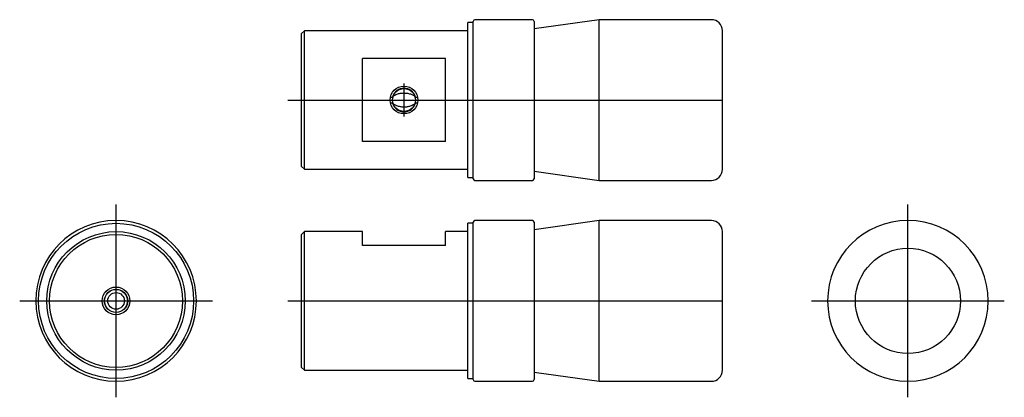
# Model space of a CAD drawing. Extents: x -82 to 96, y -17 to 51.
import ezdxf

# ---------------------------------------------------------------- set-up
doc = ezdxf.new("R2010")
doc.units = 0
doc.layers.get('0').update_dxf_attribs({"linetype": 'CONTINUOUS'})

# ---------------------------------------------------------------- blocks, each defined once
blk = doc.blocks.new('RBP025RCA-TV')
at = {"color": 7, "linetype": 'CONTINUOUS'}
for p, q in [((10.7, 14.5), (0.3, 14.5)), ((22.73, 14.5), (11, 12.85)), ((22.73, 0), (22.73, 14.5)), ((43, 14.5), (22.73, 14.5)), ((-30.5, 12.5), (-31, 12)), ((-30.5, 0), (-30.5, 12.5)), ((-1, 12.5), (-30.5, 12.5)), ((-1, 0), (-1, 14)), ((0, 14), (-1, 14)), ((0, -14.2), (0, 14.2)), ((11, 14.2), (11, -14.2)), ((45, 0), (45, 12.5)), ((-31, 0), (-31, 12)), ((-20, -7.5), (-20, 7.5)), ((-5, 7.5), (-20, 7.5)), ((-5, -7.5), (-5, 7.5)), ((-31, -12), (-31, 0)), ((-30.5, -12.5), (-30.5, 0)), ((-14.94, 0.54), (-14.56, 0.54)), ((-10.44, 0.54), (-10.06, 0.54)), ((-1, -14), (-1, 0)), ((22.73, -14.5), (22.73, 0)), ((45, -12.5), (45, 0)), ((-14.56, -0.54), (-14.94, -0.54)), ((-10.06, -0.54), (-10.44, -0.54)), ((-5, -7.5), (-20, -7.5)), ((-31, -12), (-30.5, -12.5)), ((-30.5, -12.5), (-1, -12.5)), ((-1, -14), (0, -14)), ((11, -12.85), (22.73, -14.5)), ((0.3, -14.5), (10.7, -14.5)), ((22.73, -14.5), (43, -14.5))]:
    blk.add_line(p, q, dxfattribs=at)
at = {"color": 2, "linetype": 'CONTINUOUS'}
for p, q in [((-12.5, -3), (-12.5, 3)), ((-33.45, 0), (1.95, 0)), ((-31.05, 0), (-30.45, 0)), ((-15.5, 0), (-9.5, 0)), ((-1.1, 0), (0.1, 0)), ((-0.74, 0), (11.74, 0)), ((9.83, 0), (23.9, 0)), ((20.7, 0), (45.03, 0))]:
    blk.add_line(p, q, dxfattribs=at)
blk.add_circle((-12.5, 0), 2.5, dxfattribs=at)
at = {"color": 7, "linetype": 'CONTINUOUS'}
blk.add_circle((-12.5, 0), 2.07, dxfattribs=at)
for centre, radius, start, end in [((0.3, 14.2), 0.3, 90, 180), ((10.7, 14.2), 0.3, 0, 90), ((43, 12.5), 2, 0, 90), ((-12.5, 0), 2.13, 14.6304, 165.3696), ((-12.5, 0), 2.13, 194.6304, 345.3696), ((0.3, -14.2), 0.3, 180, 270), ((10.7, -14.2), 0.3, 270, 0), ((43, -12.5), 2, 270, 0)]:
    blk.add_arc(centre, radius, start, end, dxfattribs=at)
for points, start_tangent, end_tangent in [([(-14.56, 0.54), (-14.43, 0.67), (-14.29, 0.79), (-13.96, 0.98), (-13.61, 1.12), (-13.34, 1.19), (-13.05, 1.24), (-12.77, 1.27), (-12.37, 1.27), (-11.98, 1.24), (-11.66, 1.19), (-11.35, 1.1), (-11.06, 0.99), (-10.83, 0.87), (-10.62, 0.72), (-10.44, 0.54)], (0.640412, 0.768032), (0.647187, -0.762331)), ([(-10.44, -0.54), (-10.56, -0.67), (-10.7, -0.79), (-11.03, -0.98), (-11.38, -1.11), (-11.65, -1.19), (-11.93, -1.24), (-12.21, -1.27), (-12.61, -1.27), (-13, -1.25), (-13.32, -1.19), (-13.62, -1.11), (-13.92, -1), (-14.16, -0.87), (-14.39, -0.71), (-14.56, -0.54)], (-0.640141, -0.768257), (-0.646567, 0.762857))]:
    blk.add_spline(points, degree=3, dxfattribs=dict(at, start_tangent=start_tangent, end_tangent=end_tangent))
blk = doc.blocks.new('RBP025RCA-RV')
at = {"color": 2, "linetype": 'CONTINUOUS'}
for p, q in [((0, -17.4), (0, 17.4)), ((-17.4, 0), (17.4, 0))]:
    blk.add_line(p, q, dxfattribs=at)
at = {"color": 7, "linetype": 'CONTINUOUS'}
blk.add_circle((0, 0), 9.5, dxfattribs=at)
for start, end in [(90, 270), (270, 90)]:
    blk.add_arc((0, 0), 14.5, start, end, dxfattribs=at)
blk = doc.blocks.new('RBP025RCA-LV')
at = {"color": 2, "linetype": 'CONTINUOUS'}
for p, q in [((0, -17.4), (0, 17.4)), ((0, -16.8), (0, 16.8)), ((0, -15), (0, 15)), ((0, -15), (0, 15)), ((0, -3), (0, 3)), ((-17.4, 0), (17.4, 0)), ((-16.8, 0), (16.8, 0)), ((-15, 0), (15, 0)), ((-15, 0), (15, 0)), ((-3, 0), (3, 0))]:
    blk.add_line(p, q, dxfattribs=at)
at = {"color": 7, "linetype": 'CONTINUOUS'}
for radius in [14, 12.5, 12, 2.1, 2.07, 1.5]:
    blk.add_circle((0, 0), radius, dxfattribs=at)
at = {"color": 2, "linetype": 'CONTINUOUS'}
blk.add_circle((0, 0), 2.5, dxfattribs=at)
at = {"color": 7, "linetype": 'CONTINUOUS'}
for start, end in [(90, 270), (270, 90)]:
    blk.add_arc((0, 0), 14.5, start, end, dxfattribs=at)
blk = doc.blocks.new('RBP025RCA-FV')
at = {"color": 7, "linetype": 'CONTINUOUS'}
for p, q in [((10.7, 14.5), (0.3, 14.5)), ((22.727893, 14.5), (11, 12.85)), ((43, 14.5), (22.727893, 14.5)), ((22.727893, -14.5), (22.727893, 14.5)), ((-30.5, 12.5), (-31, 12)), ((-20, 12.5), (-30.5, 12.5)), ((-30.5, -12.5), (-30.5, 12.5)), ((-20, 10), (-20, 12.5)), ((-5, 10), (-5, 12.5)), ((-1, 12.5), (-5, 12.5)), ((0, 14), (-1, 14)), ((-1, -14), (-1, 14)), ((0, -14.2), (0, 14.2)), ((11, 14.2), (11, -14.2)), ((45, -12.5), (45, 12.5)), ((-31, -12), (-31, 12)), ((-5, 10), (-20, 10)), ((-31, -12), (-30.5, -12.5)), ((-30.5, -12.5), (-1, -12.5)), ((-1, -14), (0, -14)), ((11, -12.85), (22.727893, -14.5)), ((0.3, -14.5), (10.7, -14.5)), ((22.727893, -14.5), (43, -14.5))]:
    blk.add_line(p, q, dxfattribs=at)
at = {"color": 2, "linetype": 'CONTINUOUS'}
for p, q in [((-33.45, 0), (1.95, 0)), ((-31.05, 0), (-30.45, 0)), ((-1.1, 0), (0.1, 0)), ((-0.74, 0), (11.74, 0)), ((9.827211, 0), (23.900683, 0)), ((20.700683, 0), (45.027211, 0))]:
    blk.add_line(p, q, dxfattribs=at)
at = {"color": 7, "linetype": 'CONTINUOUS'}
for centre, radius, start, end in [((0.3, 14.2), 0.3, 90, 180), ((10.7, 14.2), 0.3, 0, 90), ((43, 12.5), 2, 0, 90), ((0.3, -14.2), 0.3, 180, 270), ((10.7, -14.2), 0.3, 270, 0), ((43, -12.5), 2, 270, 0)]:
    blk.add_arc(centre, radius, start, end, dxfattribs=at)

msp = doc.modelspace()

# ---------------------------------------------------------------- block references
at = {"linetype": 'ByBlock'}
for name, p in [('RBP025RCA-TV', (0, 36.25)), ('RBP025RCA-LV', (-64.5, 0)), ('RBP025RCA-RV', (78.5, 0)), ('RBP025RCA-FV', (0, 0))]:
    msp.add_blockref(name, p, dxfattribs=at)

doc.saveas('drawing.dxf')
